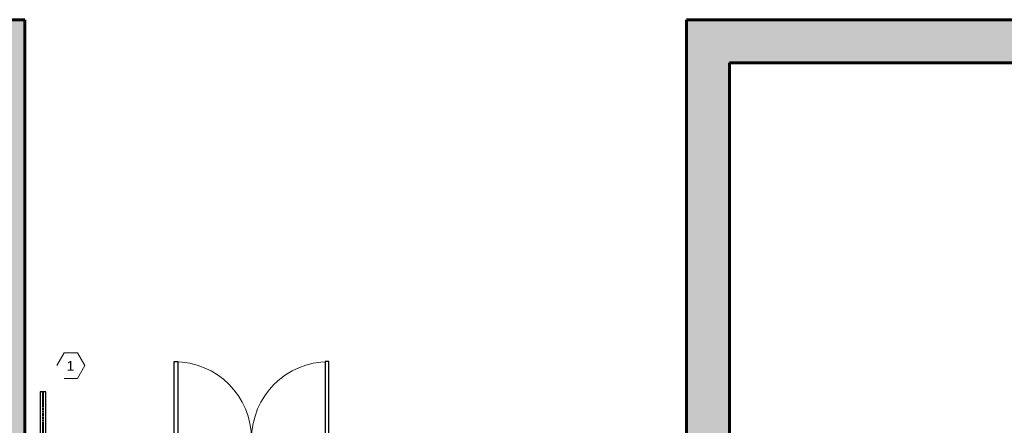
# Model space of a CAD drawing. Header units: inches. Extents: x 102 to 2483, y -110 to 488.
# Tile 29 of 30: x 1338 to 1796, y 300 to 488. Entities that reach past the tile are written whole.
import ezdxf

# ---------------------------------------------------------------- set-up
doc = ezdxf.new("R2010")
doc.units = ezdxf.units.IN
doc.header["$MEASUREMENT"] = 0
doc.linetypes.add('Center', pattern=[1.25, 0.25, -0.1875, 0.625, -0.1875])
for name, color, linetype, lineweight in [('A-ANNO-NOTE', 131, 'Continuous', 9), ('A-DOOR', 31, 'Continuous', 18), ('A-DOOR-FRAM', 31, 'Continuous', 30), ('A-WALL-PATT', 111, 'Continuous', 60), ('L-SITE-WALL', 31, 'Continuous', 18), ('P-PIPE', 3, 'Continuous', 30), ('P-PIPE-CNTR', 3, 'Center', 40)]:
    doc.layers.add(name, color=color, linetype=linetype, lineweight=lineweight)
doc.styles.add('Arial_2', font='arial.ttf', dxfattribs={"height": 4.5})
pattern_1 = [(50, (0, 0), (13.77135, -1.20496), [1.44, -15.84]), (355, (0, 0), (-2.66442, 14.44218), [1.152, -12.672]), (100.451, (1.148, -0.1), (11.10708, 13.23737), [1.224, -13.462]), (46.184, (0, 3.84), (20.4913, -3.17785), [2.16, -23.76]), (96.636, (1.708, 3.575), (17.94587, 18.70315), [1.836, -20.193]), (351.184, (0, 3.84), (17.9454, 18.7026), [1.728, -19.008]), (21, (1.92, 2.88), (11.46052, -7.73037), [1.44, -15.84]), (326, (1.92, 2.88), (4.67135, 13.92315), [1.152, -12.672]), (71.451, (2.875, 2.236), (16.13207, 6.19284), [1.224, -13.462]), (37.5, (0, 0), (0.233123, 6.39175), [0.634, -11.885, 0.634, -12.23, -12.72]), (37.5, (0, 0), (0.233123, 6.39175), [-25.382, 0.634, -12.086]), (7.5, (0, 0), (5.05073, 7.57304), [0.634, -6.701, 0.634, -11.597, -4.848]), (7.5, (0, 0), (5.05073, 7.57304), [-19.565, 0.634, -4.214]), (327.5, (-4.282, 0), (10.24958, -0.43289), [0.634, -4.166, 0.634, -14.342, -19.872]), (327.5, (-4.282, 0), (10.24958, -0.43289), [-19.776, 0.634, -19.238]), (317.5, (-6.202, 0), (11.19739, 1.92214), [0.634, -5.606, 0.634, -9.312, -14.112]), (317.5, (-6.202, 0), (11.19739, 1.92214), [-16.186, 0.634, -13.478])]

# ---------------------------------------------------------------- blocks, each defined once
blk = doc.blocks.new('Door-Exterior-Double - 72_ x 84_-481738-Domestic Water Floor Plan')
at = {"layer": 'A-DOOR', "color": 50, "lineweight": 30}
for p, q in [((-36, 5.4375), (-36, 41.4375)), ((-36, 41.4375), (-34.25, 41.4375)), ((-34.25, 41.4375), (-34.25, 5.4375)), ((36, 41.4375), (34.25, 41.4375)), ((34.25, 41.4375), (34.25, 5.4375)), ((36, 5.4375), (36, 41.4375)), ((-34.25, 5.4375), (-36, 5.4375)), ((34.25, 5.4375), (36, 5.4375))]:
    blk.add_line(p, q, dxfattribs=at)
at = {"layer": 'A-DOOR', "color": 7, "lineweight": 9}
for centre, start, end in [((-36, 5.4375), 0, 90), ((36, 5.4375), 90, 180)]:
    blk.add_arc(centre, 36, start, end, dxfattribs=at)
at = {"layer": 'A-DOOR-FRAM', "color": 50}
for p, q in [((-36, 5.4375), (-38, 5.4375)), ((-38, 5.4375), (-38, -0.3125)), ((-36, 3.5), (-36, 5.4375)), ((36, 5.4375), (36, 3.5)), ((38, 5.4375), (36, 5.4375)), ((38, -0.3125), (38, 5.4375)), ((-35.375, 3.5), (-36, 3.5)), ((-36, -0.3125), (-36, 1.625)), ((-36, 1.625), (-35.375, 1.625)), ((-35.375, 1.625), (-35.375, 3.5)), ((36, 3.5), (35.375, 3.5)), ((35.375, 3.5), (35.375, 1.625)), ((35.375, 1.625), (36, 1.625)), ((36, 1.625), (36, -0.3125)), ((-38, -0.3125), (-36, -0.3125)), ((36, -0.3125), (38, -0.3125))]:
    blk.add_line(p, q, dxfattribs=at)
blk = doc.blocks.new('ANG M_I Facility_HOST_REVISED_07082024_rvt-1-Domestic Water Floor Plan')
at = {"layer": 'A-WALL-PATT', "lineweight": 9}
h = blk.add_hatch(dxfattribs=at)
h.set_pattern_fill('FP_1', style=0, pattern_type=2)
h.set_pattern_definition(pattern_1)
h.paths.add_polyline_path([(-603.06, 468.34), (-603.06, 488.34), (-163.06, 488.34), (-163.06, 468.34), (-183.06, 468.34)])
h = blk.add_hatch(dxfattribs=at)
h.set_pattern_fill('FP_1', style=0, pattern_type=2)
h.set_pattern_definition(pattern_1)
h.paths.add_polyline_path([(164.94, -11.66), (144.94, -11.66), (144.94, 488.34), (164.94, 488.34), (164.94, 468.34)])
h = blk.add_hatch(dxfattribs=at)
h.set_pattern_fill('FP_1', style=0, pattern_type=2)
h.set_pattern_definition(pattern_1)
h.paths.add_polyline_path([(164.94, 468.34), (164.94, 488.34), (604.94, 488.34), (604.94, 468.34), (584.94, 468.34)])
h = blk.add_hatch(dxfattribs=at)
h.set_pattern_fill('FP_1', style=0, pattern_type=2)
h.set_pattern_definition(pattern_1)
h.paths.add_polyline_path([(-163.06, -11.66), (-183.06, -11.66), (-183.06, 468.34), (-163.06, 468.34)])
at = {"layer": 'L-SITE-WALL', "color": 250, "lineweight": 60}
for p, q in [((-163.06, 488.34), (-603.06, 488.34)), ((-163.06, 468.34), (-163.06, 488.34)), ((164.94, 488.34), (144.94, 488.34)), ((144.94, 488.34), (144.94, -11.66)), ((604.94, 488.34), (164.94, 488.34)), ((-163.06, -11.66), (-163.06, 468.34)), ((164.94, -11.66), (164.94, 468.34)), ((164.94, 468.34), (584.94, 468.34))]:
    blk.add_line(p, q, dxfattribs=at)
at = {"layer": 'L-SITE-WALL', "color": 10}
for p, q in [((-163.06, 488.34), (-163.06, 488.34)), ((144.94, 488.34), (144.94, 488.34)), ((164.94, 488.34), (164.94, 488.34)), ((-163.06, 468.34), (-163.06, 468.34)), ((164.94, 468.34), (164.94, 468.34))]:
    blk.add_line(p, q, dxfattribs=at)
at = {"layer": 'A-DOOR', "color": 10, "lineweight": 18}
blk.add_blockref('Door-Exterior-Double - 72_ x 84_-481738-Domestic Water Floor Plan', (-57.56, 287.9), dxfattribs=at)
blk = doc.blocks.new('03_Generic Annotation_Hexagon - 03_Generic Annotation_Hexagon-3123008-Domestic Water Floor Plan')
at = {"layer": 'A-ANNO-NOTE'}
for p, q in [((-0.0672, 0.1242), (-0.1386, 0.0005)), ((0.0627, 0.1242), (-0.0672, 0.1242)), ((0.1344, 0), (0.0627, 0.1242)), ((0.0627, -0.1242), (0.1344, 0)), ((-0.0666, -0.1242), (0.0627, -0.1242))]:
    blk.add_line(p, q, dxfattribs=at)

msp = doc.modelspace()

# ---------------------------------------------------------------- linework, layer by layer
at = {"layer": 'P-PIPE', "color": 170}
for p, q in [((1347.75, 315.36), (1347.75, 273.92)), ((1350.38, 315.36), (1347.75, 315.36)), ((1350.38, 273.92), (1350.38, 315.36))]:
    msp.add_line(p, q, dxfattribs=at)
at = {"layer": 'P-PIPE-CNTR', "color": 160}
msp.add_line((1349.07, 273.92), (1349.07, 315.36), dxfattribs=at)
msp.add_line((1349.07, 273.92), (1349.07, 315.36), dxfattribs=at)

# ---------------------------------------------------------------- block references
at = {"lineweight": 5}
msp.add_blockref('ANG M_I Facility_HOST_REVISED_07082024_rvt-1-Domestic Water Floor Plan', (1503.67, 0), dxfattribs=at)
at = {"layer": 'A-ANNO-NOTE', "xscale": 48, "yscale": 48, "zscale": 48}
msp.add_blockref('03_Generic Annotation_Hexagon - 03_Generic Annotation_Hexagon-3123008-Domestic Water Floor Plan', (1362.06, 327.47), dxfattribs=at)

# ---------------------------------------------------------------- texts
at = {"layer": 'A-ANNO-NOTE', "insert": (1360.1, 329.66), "char_height": 4.5, "width": 4.242, "attachment_point": 1, "style": 'Arial_2'}
msp.add_mtext('1', dxfattribs=at)

doc.saveas('drawing.dxf')
